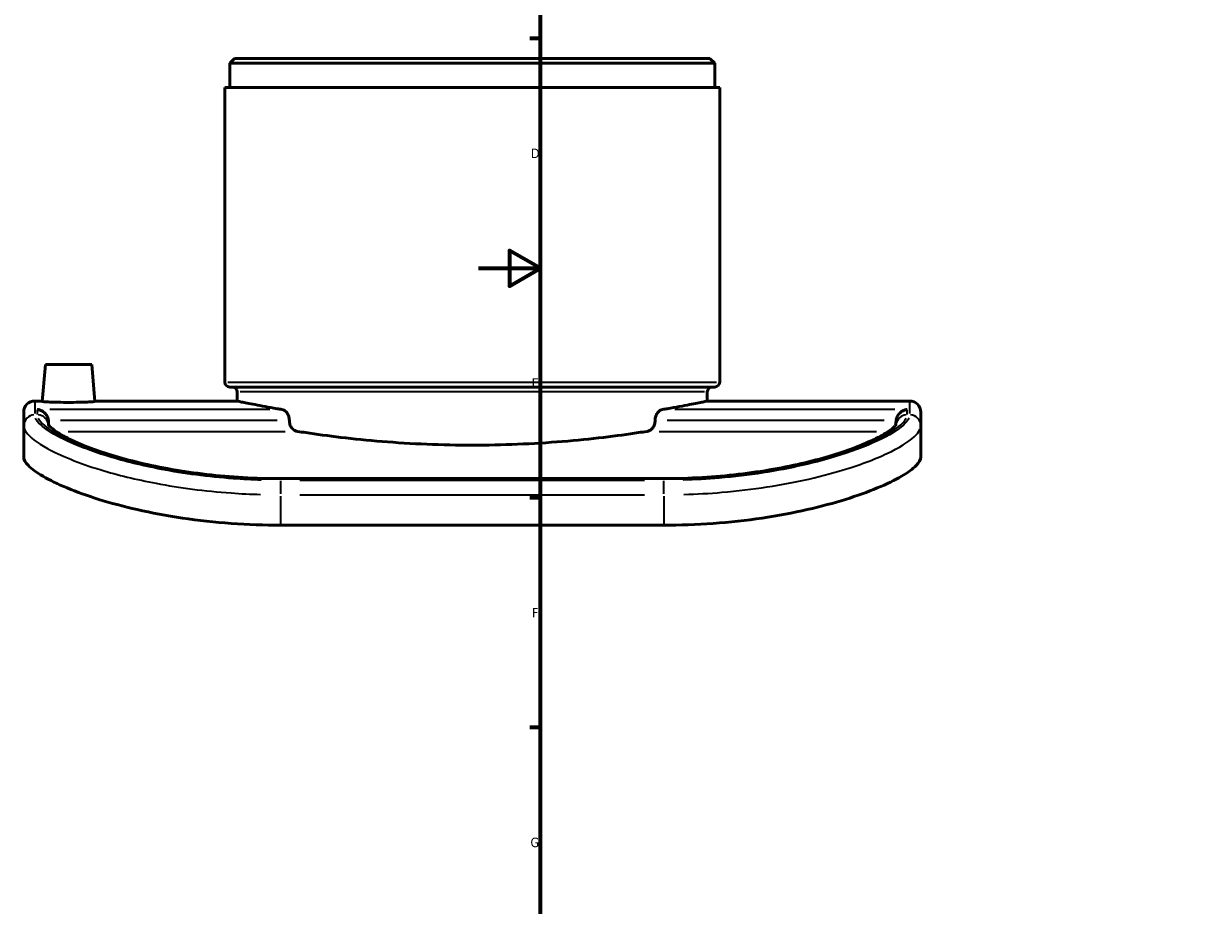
# Model space of a CAD drawing. Header units: millimetres. Extents: x -147 to 1117, y -469 to 816.
# Tile 3 of 8: x -147 to 236, y 91 to 376. Entities that reach past the tile are written whole.
import ezdxf

# ---------------------------------------------------------------- set-up
doc = ezdxf.new("R2010")
doc.units = ezdxf.units.MM
for name, color, linetype, lineweight in [('Border (ANSI)', 7, 'Continuous', 70), ('Visible (ANSI)', 7, 'Continuous', 50), ('Visible Narrow (ANSI)', 7, 'Continuous', 35)]:
    doc.layers.add(name, color=color, linetype=linetype, lineweight=lineweight)
doc.styles.add('Note Text (ANSI)', font='tahoma.ttf')

# ---------------------------------------------------------------- blocks, each defined once
blk = doc.blocks.new('Borders Default Border')
at = {"layer": 'Border (ANSI)'}
for p, q in [((20, 371.25), (16.55, 371.25)), ((20, 222.75), (16.55, 222.75)), ((20, 148.5), (16.55, 148.5))]:
    blk.add_line(p, q, dxfattribs=at)
at = {"layer": 'Border (ANSI)', "flags": 128}
for points in [[(20, 20), (20, 574), (821, 574), (821, 20), (20, 20)], [(0, 297), (20, 297), (10, 302.77), (10, 291.23), (20, 297)]]:
    blk.add_lwpolyline(points, dxfattribs=at)
at = {"layer": 'Border (ANSI)', "char_height": 3.05, "attachment_point": 7, "style": 'Note Text (ANSI)'}
for s, insert in [('D', (16.96, 332.6)), ('E', (17.21, 258.35)), ('F', (17.29, 184.1)), ('G', (16.81, 109.79))]:
    blk.add_mtext(s, dxfattribs=dict(at, insert=insert))

msp = doc.modelspace()

# ---------------------------------------------------------------- linework, layer by layer
at = {"layer": 'Visible (ANSI)'}
for p, q in [((-78.831, 364.83), (-80.431, 363.23)), ((-78.831, 364.83), (74.769, 364.83)), ((74.769, 364.83), (76.369, 363.23)), ((-80.431, 355.455), (-80.431, 363.23)), ((76.369, 363.23), (-80.431, 363.23)), ((76.369, 355.455), (76.369, 363.23)), ((77.969, 355.455), (-82.031, 355.455)), ((-82.031, 260.18), (-82.031, 355.455)), ((77.969, 260.18), (77.969, 355.455)), ((-140.031, 265.83), (-141.073, 253.925)), ((-140.031, 265.83), (-125.031, 265.83)), ((-125.031, 265.83), (-123.99, 253.925)), ((76.369, 258.58), (-80.431, 258.58)), ((-78.031, 254.03), (-78.031, 256.98)), ((73.969, 254.03), (73.969, 256.98)), ((-141.064, 254.03), (-143.481, 254.03)), ((-78.031, 254.03), (-123.999, 254.03)), ((139.419, 254.03), (73.969, 254.03)), ((-147.031, 246.081), (-147.031, 250.48)), ((142.969, 250.48), (142.969, 246.081)), ((-147.031, 246.081), (-147.031, 235.935)), ((-139.031, 247.345), (-139.031, 246.39)), ((134.969, 246.388), (134.969, 247.345)), ((142.969, 235.935), (142.969, 246.081)), ((59.869, 228.971), (-63.931, 228.971)), ((59.869, 213.905), (-63.931, 213.905))]:
    msp.add_line(p, q, dxfattribs=at)
for centre, radius, start, end in [((-80.431, 260.18), 1.6, 180, 270), ((-79.631, 256.98), 1.6, 0, 90), ((75.569, 256.98), 1.6, 90, 180), ((76.369, 260.18), 1.6, 270, 0), ((-143.481, 250.48), 3.55, 90, 180), ((139.419, 250.48), 3.55, 0, 90)]:
    msp.add_arc(centre, radius, start, end, dxfattribs=at)
for points, knots in [([(-132.531, 253.621), (-133.607, 253.621), (-134.753, 253.632), (-136.862, 253.672), (-137.823, 253.701), (-139.339, 253.762), (-139.995, 253.798), (-140.863, 253.867), (-141.075, 253.9), (-141.073, 253.925)], [0, 0, 0, 0, 0.3225993, 0.3225993, 0.6451987, 0.6451987, 0.9675154, 0.9675154, 1.2898321, 1.2898321, 1.2898321, 1.2898321]), ([(-123.99, 253.925), (-123.988, 253.9), (-124.2, 253.867), (-125.068, 253.798), (-125.724, 253.762), (-127.24, 253.701), (-128.201, 253.672), (-130.309, 253.632), (-131.456, 253.621), (-132.531, 253.621)], [3.8617092, 3.8617092, 3.8617092, 3.8617092, 4.1840259, 4.1840259, 4.5063426, 4.5063426, 4.828942, 4.828942, 5.1515413, 5.1515413, 5.1515413, 5.1515413]), ([(-78.031, 254.03), (-78.031, 254.03), (-77.572, 253.935), (-75.642, 253.545), (-74.172, 253.25), (-70.289, 252.51), (-67.874, 252.064), (-64.584, 251.498), (-64.07, 251.41), (-63.544, 251.322)], [11.4866772, 11.4866772, 11.4866772, 11.4866772, 12.9224666, 12.9224666, 14.358256, 14.358256, 15.7940454, 15.7940454, 16.052827, 16.052827, 16.052827, 16.052827]), ([(59.481, 251.322), (60.007, 251.41), (60.521, 251.498), (63.811, 252.064), (66.226, 252.51), (70.109, 253.25), (71.579, 253.545), (73.509, 253.935), (73.969, 254.03), (73.969, 254.03)], [29.8938817, 29.8938817, 29.8938817, 29.8938817, 30.1526633, 30.1526633, 31.5884527, 31.5884527, 33.0242421, 33.0242421, 34.4600315, 34.4600315, 34.4600315, 34.4600315]), ([(-142.581, 251.322), (-142.579, 251.322), (-142.576, 251.322), (-142.199, 251.275), (-141.823, 251.169), (-141.113, 250.846), (-140.773, 250.632), (-140.139, 250.082), (-139.842, 249.741), (-139.418, 249.035), (-139.268, 248.698), (-139.117, 248.155), (-139.081, 247.971), (-139.058, 247.785)], [-0.00119103, -0.00119103, -0.00119103, -0.00119103, 0, 0, 0.15903688, 0.15903688, 0.31062045, 0.31062045, 0.46443316, 0.46443316, 0.57973263, 0.57973263, 0.636955, 0.636955, 0.636955, 0.636955]), ([(-63.544, 251.322), (-63.306, 251.282), (-63.061, 251.195), (-62.482, 250.862), (-62.157, 250.563), (-61.687, 249.905), (-61.492, 249.535), (-61.226, 248.704), (-61.154, 248.242), (-61.154, 247.798), (-61.154, 247.794), (-61.154, 247.79), (-61.154, 247.785)], [-0.5527195, -0.5527195, -0.5527195, -0.5527195, -0.43534218, -0.43534218, -0.26607325, -0.26607325, -0.13303662, -0.13303662, 0, 0, 0, 0.00131754, 0.00131754, 0.00131754, 0.00131754]), ([(57.091, 247.785), (57.091, 247.79), (57.091, 247.794), (57.091, 247.798), (57.091, 248.242), (57.163, 248.704), (57.43, 249.535), (57.624, 249.905), (58.094, 250.563), (58.419, 250.862), (58.998, 251.195), (59.243, 251.282), (59.481, 251.322)], [-0.00131754, -0.00131754, -0.00131754, -0.00131754, 0, 0, 0, 0.13303662, 0.13303662, 0.26607325, 0.26607325, 0.43534218, 0.43534218, 0.5527195, 0.5527195, 0.5527195, 0.5527195]), ([(138.519, 251.322), (138.516, 251.322), (138.513, 251.322), (138.136, 251.275), (137.76, 251.169), (137.05, 250.846), (136.71, 250.632), (136.076, 250.082), (135.779, 249.741), (135.355, 249.035), (135.205, 248.698), (135.055, 248.155), (135.018, 247.971), (134.995, 247.785)], [-1.60017157, -1.60017157, -1.60017157, -1.60017157, -1.59871498, -1.59871498, -1.40421781, -1.40421781, -1.21883581, -1.21883581, -1.03072764, -1.03072764, -0.88971997, -0.88971997, -0.81973879, -0.81973879, -0.81973879, -0.81973879]), ([(-63.931, 228.971), (-67.998, 228.971), (-72.065, 229.088), (-80.095, 229.55), (-84.059, 229.894), (-91.782, 230.786), (-95.54, 231.334), (-102.752, 232.596), (-106.205, 233.309), (-112.706, 234.853), (-115.756, 235.682), (-121.364, 237.397), (-123.926, 238.282), (-128.482, 240.042), (-130.485, 240.917), (-133.858, 242.579), (-135.247, 243.369), (-137.339, 244.751), (-138.085, 245.358), (-138.877, 246.153), (-139.049, 246.408), (-139.096, 246.494), (-139.099, 246.5), (-139.098, 246.498)], [0, 0, 0, 0, 1.2403186, 1.2403186, 2.4805167, 2.4805167, 3.7201512, 3.7201512, 4.957155, 4.957155, 6.187775, 6.187775, 7.4067419, 7.4067419, 8.605124, 8.605124, 9.7640896, 9.7640896, 10.8361046, 10.8361046, 11.6293844, 11.6293844, 11.7757741, 11.7757741, 11.7757741, 11.7757741]), ([(-61.154, 247.785), (-61.154, 247.781), (-61.154, 247.776), (-61.154, 247.772), (-61.154, 247.333), (-61.084, 246.875), (-60.818, 246.052), (-60.622, 245.686), (-60.116, 245.009), (-59.746, 244.703), (-59.088, 244.381), (-58.819, 244.299), (-58.552, 244.257)], [-0.00131752, -0.00131752, -0.00131752, -0.00131752, 0, 0, 0, 0.13167079, 0.13167079, 0.26334158, 0.26334158, 0.44394217, 0.44394217, 0.55901412, 0.55901412, 0.55901412, 0.55901412]), ([(54.489, 244.257), (54.756, 244.299), (55.025, 244.381), (55.683, 244.703), (56.053, 245.009), (56.559, 245.686), (56.755, 246.052), (57.021, 246.875), (57.091, 247.333), (57.091, 247.772), (57.091, 247.776), (57.091, 247.781), (57.091, 247.785)], [-0.55901412, -0.55901412, -0.55901412, -0.55901412, -0.44394217, -0.44394217, -0.26334158, -0.26334158, -0.13167079, -0.13167079, 0, 0, 0, 0.00131752, 0.00131752, 0.00131752, 0.00131752]), ([(135.027, 246.486), (135.029, 246.491), (135.01, 246.447), (134.818, 246.173), (134.542, 245.854), (133.592, 245.009), (132.85, 244.451), (130.83, 243.165), (129.489, 242.42), (126.228, 240.831), (124.273, 239.983), (119.812, 238.265), (117.291, 237.395), (111.761, 235.702), (108.744, 234.88), (102.301, 233.344), (98.872, 232.632), (91.699, 231.369), (87.954, 230.818), (80.25, 229.919), (76.292, 229.57), (68.18, 229.094), (64.024, 228.971), (59.869, 228.971)], [0.6469006, 0.6469006, 0.6469006, 0.6469006, 1.0534544, 1.0534544, 1.8358307, 1.8358307, 2.7836664, 2.7836664, 3.8690896, 3.8690896, 5.0304214, 5.0304214, 6.2291055, 6.2291055, 7.4480016, 7.4480016, 8.6785069, 8.6785069, 9.9154534, 9.9154534, 11.1550949, 11.1550949, 12.4226347, 12.4226347, 12.4226347, 12.4226347]), ([(-58.552, 244.257), (-57.644, 244.114), (-56.715, 243.971), (-52.406, 243.326), (-48.602, 242.804), (-40.316, 241.82), (-35.834, 241.36), (-26.476, 240.595), (-21.593, 240.29), (-11.764, 239.885), (-6.818, 239.785), (2.755, 239.785), (7.701, 239.885), (17.53, 240.29), (22.413, 240.595), (31.771, 241.36), (36.253, 241.82), (44.539, 242.804), (48.343, 243.326), (52.653, 243.971), (53.581, 244.114), (54.489, 244.257)], [16.8290128, 16.8290128, 16.8290128, 16.8290128, 17.2316912, 17.2316912, 18.6677301, 18.6677301, 20.1037691, 20.1037691, 21.539808, 21.539808, 22.9758469, 22.9758469, 24.4118859, 24.4118859, 25.8479248, 25.8479248, 27.2839637, 27.2839637, 28.7200026, 28.7200026, 29.1226811, 29.1226811, 29.1226811, 29.1226811]), ([(-147.031, 235.935), (-147.031, 235.156), (-146.548, 234.229), (-144.481, 232.136), (-142.897, 230.969), (-138.677, 228.514), (-136.038, 227.225), (-129.909, 224.678), (-126.42, 223.422), (-119.006, 221.113), (-114.84, 219.98), (-105.767, 217.917), (-100.859, 216.987), (-90.621, 215.466), (-85.283, 214.874), (-74.548, 214.093), (-69.15, 213.905), (-63.931, 213.905)], [12.9378971, 12.9378971, 12.9378971, 12.9378971, 14.5215209, 14.5215209, 16.1051447, 16.1051447, 17.6887686, 17.6887686, 19.2723924, 19.2723924, 20.8381006, 20.8381006, 22.4038089, 22.4038089, 23.9695171, 23.9695171, 25.5352253, 25.5352253, 25.5352253, 25.5352253]), ([(59.869, 213.905), (65.088, 213.905), (70.485, 214.093), (81.22, 214.874), (86.558, 215.466), (96.796, 216.987), (101.704, 217.917), (110.777, 219.98), (114.943, 221.113), (122.357, 223.422), (125.846, 224.678), (131.975, 227.225), (134.614, 228.514), (138.834, 230.969), (140.418, 232.136), (142.485, 234.229), (142.969, 235.156), (142.969, 235.935)], [51.0699455, 51.0699455, 51.0699455, 51.0699455, 52.6356537, 52.6356537, 54.201362, 54.201362, 55.7670702, 55.7670702, 57.3327784, 57.3327784, 58.9164022, 58.9164022, 60.5000261, 60.5000261, 62.0836499, 62.0836499, 63.6672737, 63.6672737, 63.6672737, 63.6672737])]:
    msp.add_open_spline(points, degree=3, knots=knots, dxfattribs=at)
for points in [[(-139.031, 247.345), (-139.031, 247.491), (-139.04, 247.638), (-139.058, 247.785)], [(134.995, 247.785), (134.977, 247.638), (134.969, 247.491), (134.969, 247.345)]]:
    msp.add_open_spline(points, degree=3, dxfattribs=at)
at = {"layer": 'Visible Narrow (ANSI)'}
for p, q in [((-81.047, 260.18), (76.984, 260.18)), ((73.033, 256.98), (-77.096, 256.98)), ((-143.481, 254.019), (-143.481, 250.021)), ((139.419, 250.021), (139.419, 254.019)), ((-142.581, 249.685), (-142.581, 251.246)), ((-67.496, 251.322), (-138.63, 251.322)), ((134.567, 251.322), (63.433, 251.322)), ((138.519, 251.246), (138.519, 249.685)), ((-65.049, 247.785), (-135.163, 247.785)), ((131.1, 247.785), (60.986, 247.785)), ((-132.686, 244.257), (-62.454, 244.257)), ((58.391, 244.257), (128.623, 244.257)), ((-63.931, 228.751), (-63.931, 228.97)), ((-63.931, 224.025), (-63.931, 228.283)), ((-57.741, 228.728), (53.679, 228.728)), ((53.679, 228.396), (-57.741, 228.396)), ((59.869, 228.751), (59.869, 228.97)), ((59.869, 224.025), (59.869, 228.283)), ((-63.931, 214.397), (-63.931, 223.268)), ((-57.741, 223.761), (53.679, 223.761)), ((59.869, 223.268), (59.869, 214.397))]:
    msp.add_line(p, q, dxfattribs=at)
for centre, major_axis, start_param, end_param in [((-143.481, 246.081), (-3.55, 0), 4.7909288, 6.2046455), ((-142.581, 246.081), (3.55, 0), 0.1687672, 1.4970053), ((138.519, 246.081), (-3.55, 0), 4.7862007, 6.1148109), ((139.419, 246.081), (3.55, 0), 0.0785398, 1.4922565)]:
    msp.add_ellipse(centre, major_axis=major_axis, ratio=0.9879693, start_param=start_param, end_param=end_param, dxfattribs=at)
for points, knots in [([(-70.207, 228.488), (-73.264, 228.577), (-76.307, 228.731), (-87.417, 229.533), (-95.266, 230.577), (-108.696, 233.138), (-114.44, 234.565), (-126.445, 238.218), (-132.112, 240.54), (-139.373, 244.473), (-141.561, 246.131), (-142.911, 247.912), (-143.108, 248.24), (-143.245, 248.555)], [0.6282078, 0.6282078, 0.6282078, 0.6282078, 1.548117, 1.548117, 4.0251042, 4.0251042, 6.1548306, 6.1548306, 9.0653737, 9.0653737, 11.3892983, 11.3892983, 11.9359486, 11.9359486, 11.9359486, 11.9359486]), ([(-142.348, 248.567), (-142.246, 248.332), (-142.109, 248.09), (-140.937, 246.377), (-138.749, 244.676), (-131.604, 240.797), (-126.261, 238.591), (-114.597, 234.977), (-108.734, 233.503), (-95.185, 230.909), (-87.361, 229.865), (-76.26, 229.062), (-73.206, 228.907), (-70.136, 228.818)], [-11.8015309, -11.8015309, -11.8015309, -11.8015309, -11.3929262, -11.3929262, -8.9887124, -8.9887124, -6.2045559, -6.2045559, -4.0162249, -4.0162249, -1.5447019, -1.5447019, -0.6211332, -0.6211332, -0.6211332, -0.6211332]), ([(66.073, 228.818), (67.276, 228.853), (68.477, 228.898), (77.642, 229.319), (85.455, 230.136), (101.836, 232.767), (110.112, 234.775), (121.926, 238.571), (126.144, 240.259), (133.135, 243.699), (135.725, 245.438), (137.692, 247.529), (138.066, 248.064), (138.285, 248.567)], [-11.8015029, -11.8015029, -11.8015029, -11.8015029, -11.4394873, -11.4394873, -9.0303451, -9.0303451, -6.0292444, -6.0292444, -3.867084, -3.867084, -1.4949221, -1.4949221, -0.6211317, -0.6211317, -0.6211317, -0.6211317]), ([(139.182, 248.555), (138.949, 248.02), (138.544, 247.45), (136.507, 245.329), (133.941, 243.609), (126.788, 240.062), (122.221, 238.24), (113.181, 235.383), (109.15, 234.284), (96.672, 231.429), (87.467, 229.965), (73.993, 228.826), (70.08, 228.603), (66.144, 228.488)], [0.6282032, 0.6282032, 0.6282032, 0.6282032, 1.5557994, 1.5557994, 3.8949679, 3.8949679, 6.2125148, 6.2125148, 7.7862986, 7.7862986, 10.751338, 10.751338, 11.9358617, 11.9358617, 11.9358617, 11.9358617]), ([(-146.785, 244.955), (-146.642, 244.613), (-146.436, 244.259), (-145.025, 242.34), (-142.739, 240.574), (-135.155, 236.415), (-129.235, 233.98), (-116.694, 230.166), (-110.694, 228.682), (-96.664, 226.02), (-88.465, 224.938), (-76.859, 224.108), (-73.68, 223.948), (-70.487, 223.856)], [-11.9359486, -11.9359486, -11.9359486, -11.9359486, -11.3892983, -11.3892983, -9.0653737, -9.0653737, -6.1548306, -6.1548306, -4.0251042, -4.0251042, -1.548117, -1.548117, -0.6282078, -0.6282078, -0.6282078, -0.6282078]), ([(66.424, 223.856), (70.536, 223.975), (74.623, 224.206), (88.699, 225.386), (98.314, 226.904), (111.35, 229.875), (115.561, 231.02), (125.004, 234.005), (129.774, 235.915), (137.247, 239.656), (139.928, 241.484), (142.055, 243.76), (142.478, 244.375), (142.722, 244.955)], [-11.9358617, -11.9358617, -11.9358617, -11.9358617, -10.751338, -10.751338, -7.7862986, -7.7862986, -6.2125148, -6.2125148, -3.8949679, -3.8949679, -1.5557994, -1.5557994, -0.6282032, -0.6282032, -0.6282032, -0.6282032])]:
    msp.add_open_spline(points, degree=3, knots=knots, dxfattribs=at)

# ---------------------------------------------------------------- block references
msp.add_blockref('Borders Default Border', (0, 0))

doc.saveas('drawing.dxf')
